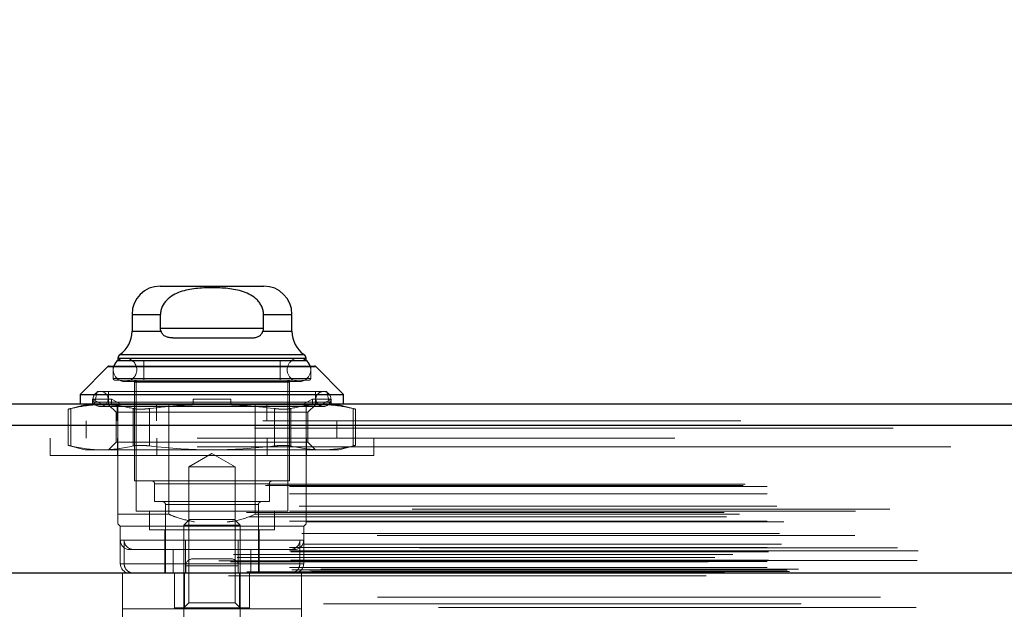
# Model space of a CAD drawing. Header units: inches. Extents: x 0.2 to 10.8, y 0.2 to 8.2.
# Tile 13 of 176: x 3.314 to 3.52, y 1.996 to 2.119. Entities that reach past the tile are written whole.
import ezdxf

# ---------------------------------------------------------------- set-up
doc = ezdxf.new("R2010")
doc.units = ezdxf.units.IN
doc.header["$MEASUREMENT"] = 0
doc.linetypes.add('HIDDEN', pattern=[0.07500000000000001, 0.05, -0.025])
doc.layers.add('DIMENSIONS', color=140, linetype='Continuous')
doc.styles.add('SLDTEXTSTYLE0', font='TXT', dxfattribs={"width": 0.7})
doc.dimstyles.new('SLDDIMSTYLE0', dxfattribs={"dimtxt": 0.0849609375, "dimasz": 0.13, "dimexe": 0, "dimexo": 0.0625, "dimgap": 0.021240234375, "dimtad": 0, "dimtih": 1, "dimtoh": 1, "dimlfac": 20, "dimrnd": 1e-09, "dimzin": 12, "dimdsep": 46, "dimtxsty": 'SLDTEXTSTYLE0', "dimsah": 1, "dimcen": 0.09, "dimadec": 0, "dimazin": 3, "dimtfac": 1, "dimtofl": 0, "dimtmove": 0, "dimatfit": 3, "dimfxl": 0, "dimfrac": 2, "dimtolj": 1, "dimtzin": 12, "dimarcsym": 0})

# ---------------------------------------------------------------- blocks, each defined once
blk = doc.blocks.new('_D_28')
at = {"layer": 'DIMENSIONS'}
for p, q in [((3.191375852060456, 2.040345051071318), (3.191375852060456, 2.369046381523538)), ((4.868275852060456, 2.040345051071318), (4.868275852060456, 2.369046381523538)), ((3.191375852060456, 2.244046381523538), (3.735353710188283, 2.244046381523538)), ((3.850485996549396, 2.244046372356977), (3.821955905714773, 2.244046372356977)), ((3.821955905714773, 2.244046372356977), (3.821955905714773, 2.109015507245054)), ((4.173634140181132, 2.244046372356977), (4.202164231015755, 2.244046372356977)), ((4.202164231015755, 2.244046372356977), (4.202164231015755, 2.109015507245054)), ((4.868275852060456, 2.244046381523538), (4.288766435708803, 2.244046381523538)), ((3.821955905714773, 2.109015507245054), (3.850485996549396, 2.109015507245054)), ((4.202164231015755, 2.109015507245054), (4.173634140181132, 2.109015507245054))]:
    blk.add_line(p, q, dxfattribs=at)
for points in [[(3.191375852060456, 2.244046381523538), (3.321375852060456, 2.224046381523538), (3.321375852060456, 2.264046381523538)], [(4.868275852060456, 2.244046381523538), (4.738275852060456, 2.264046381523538), (4.738275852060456, 2.224046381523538)]]:
    blk.add_solid(points, dxfattribs=at)
at = {"layer": 'DIMENSIONS', "char_height": 0.08333333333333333, "attachment_point": 1, "style": 'SLDTEXTSTYLE0'}
for s, insert in [('33.54', (3.850485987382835, 2.370488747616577)), ('851.9', (3.850485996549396, 2.216437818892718))]:
    blk.add_mtext(s, dxfattribs=dict(at, insert=insert))

msp = doc.modelspace()

# ---------------------------------------------------------------- linework, layer by layer
at = {"color": 7, "linetype": 'Continuous', "lineweight": 25}
for p, q in [((3.343226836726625, 2.063408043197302), (3.364880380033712, 2.063408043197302)), ((3.337321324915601, 2.057502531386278), (3.337321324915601, 2.05395528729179)), ((3.337321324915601, 2.057502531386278), (3.343271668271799, 2.057502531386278)), ((3.343271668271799, 2.054549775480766), (3.343271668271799, 2.057502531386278)), ((3.364835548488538, 2.054549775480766), (3.364835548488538, 2.057502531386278)), ((3.364835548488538, 2.057502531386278), (3.370785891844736, 2.057502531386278)), ((3.370785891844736, 2.05395528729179), (3.370785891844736, 2.057502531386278)), ((3.337321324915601, 2.05395528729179), (3.343381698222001, 2.05395528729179)), ((3.364835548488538, 2.054549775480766), (3.343271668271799, 2.054549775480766)), ((3.364725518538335, 2.05395528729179), (3.370785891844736, 2.05395528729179)), ((3.345840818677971, 2.052581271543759), (3.362266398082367, 2.052581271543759)), ((3.334790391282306, 2.049108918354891), (3.373316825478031, 2.049108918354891)), ((3.332563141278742, 2.046675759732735), (3.375544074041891, 2.046675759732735)), ((3.33436856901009, 2.048301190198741), (3.33436856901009, 2.047874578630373)), ((3.33436856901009, 2.048301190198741), (3.373738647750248, 2.048301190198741)), ((3.33436856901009, 2.04785686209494), (3.373738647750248, 2.04785686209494)), ((3.373738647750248, 2.047874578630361), (3.373738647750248, 2.048301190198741)), ((3.33228475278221, 2.046560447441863), (3.326494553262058, 2.040770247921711)), ((3.33228475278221, 2.046560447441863), (3.375822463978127, 2.046560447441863)), ((3.381612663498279, 2.040770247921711), (3.375822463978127, 2.046560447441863)), ((3.326494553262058, 2.040770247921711), (3.326494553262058, 2.038801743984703)), ((3.326494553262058, 2.040770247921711), (3.381612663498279, 2.040770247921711)), ((3.381612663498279, 2.038801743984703), (3.381612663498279, 2.040770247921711)), ((3.164732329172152, 2.038801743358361), (4.894911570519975, 2.038801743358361)), ((3.162965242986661, 2.034339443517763), (4.896678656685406, 2.034339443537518)), ((3.157514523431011, 2.003426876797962), (4.902129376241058, 2.003426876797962))]:
    msp.add_line(p, q, dxfattribs=at)
at = {"color": 7, "linetype": 'HIDDEN', "lineweight": 18}
for p, q in [((3.343271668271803, 2.057502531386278), (3.337321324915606, 2.057502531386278)), ((3.343271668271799, 2.057502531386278), (3.337321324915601, 2.057502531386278)), ((3.364835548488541, 2.057502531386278), (3.370785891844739, 2.057502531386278)), ((3.370785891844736, 2.057502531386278), (3.364835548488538, 2.057502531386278)), ((3.343381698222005, 2.05395528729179), (3.337321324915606, 2.05395528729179)), ((3.343381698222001, 2.05395528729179), (3.337321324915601, 2.05395528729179)), ((3.364835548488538, 2.054549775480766), (3.343271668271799, 2.054549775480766)), ((3.343271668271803, 2.054549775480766), (3.364835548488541, 2.054549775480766)), ((3.343271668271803, 2.054549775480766), (3.364835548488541, 2.054549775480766)), ((3.364725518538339, 2.05395528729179), (3.37078589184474, 2.05395528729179)), ((3.370785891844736, 2.05395528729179), (3.364725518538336, 2.05395528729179)), ((3.373316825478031, 2.049108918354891), (3.334790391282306, 2.049108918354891)), ((3.373316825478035, 2.049108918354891), (3.33487761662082, 2.049108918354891)), ((3.333384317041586, 2.046675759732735), (3.333384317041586, 2.044116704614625)), ((3.373738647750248, 2.048301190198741), (3.33436856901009, 2.048301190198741)), ((3.33436856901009, 2.047874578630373), (3.33436856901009, 2.04785686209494)), ((3.373738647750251, 2.048301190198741), (3.334457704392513, 2.048301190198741)), ((3.372262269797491, 2.048366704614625), (3.335844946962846, 2.048366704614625)), ((3.339781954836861, 2.04785686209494), (3.339781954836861, 2.043723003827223)), ((3.368325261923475, 2.043723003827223), (3.368325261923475, 2.04785686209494)), ((3.373738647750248, 2.04785686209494), (3.373738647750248, 2.047874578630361)), ((3.374722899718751, 2.044116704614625), (3.374722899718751, 2.046675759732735)), ((3.375822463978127, 2.046560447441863), (3.33228475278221, 2.046560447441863)), ((3.375822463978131, 2.046560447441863), (3.332372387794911, 2.046560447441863)), ((3.333384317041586, 2.044116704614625), (3.374722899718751, 2.044116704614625)), ((3.374722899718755, 2.044116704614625), (3.33338431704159, 2.044116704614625)), ((3.333778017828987, 2.043723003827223), (3.374329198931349, 2.043723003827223)), ((3.335844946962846, 2.043445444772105), (3.372262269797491, 2.043445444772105)), ((3.337813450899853, 2.043329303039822), (3.370293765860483, 2.043329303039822)), ((3.370293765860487, 2.043329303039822), (3.337813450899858, 2.043329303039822)), ((3.337813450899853, 2.043329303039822), (3.337813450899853, 2.022660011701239)), ((3.338207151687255, 2.043723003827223), (3.338207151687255, 2.016360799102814)), ((3.369900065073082, 2.016360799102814), (3.369900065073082, 2.043723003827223)), ((3.370293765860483, 2.022660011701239), (3.370293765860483, 2.043329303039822)), ((3.330037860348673, 2.041360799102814), (3.32951750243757, 2.039106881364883)), ((3.330037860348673, 2.041360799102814), (3.378069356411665, 2.041360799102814)), ((3.332400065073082, 2.041360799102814), (3.332400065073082, 2.038801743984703)), ((3.375707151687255, 2.038801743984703), (3.375707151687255, 2.041360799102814)), ((3.378589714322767, 2.039106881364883), (3.378069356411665, 2.041360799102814)), ((3.327478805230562, 2.038604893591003), (3.323976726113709, 2.037666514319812)), ((3.327478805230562, 2.038604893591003), (3.329324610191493, 2.038604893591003)), ((3.329070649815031, 2.038527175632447), (3.329070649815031, 2.039785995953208)), ((3.333007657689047, 2.039785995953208), (3.329070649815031, 2.039785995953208)), ((3.329070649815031, 2.039785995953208), (3.331286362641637, 2.038604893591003)), ((3.329070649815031, 2.038527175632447), (3.329324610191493, 2.038604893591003)), ((3.329324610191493, 2.038604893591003), (3.331286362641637, 2.038604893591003)), ((3.32951750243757, 2.039106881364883), (3.378501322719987, 2.039106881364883)), ((3.378589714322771, 2.039106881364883), (3.329605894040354, 2.039106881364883)), ((3.333261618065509, 2.038604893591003), (3.331286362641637, 2.038604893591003)), ((3.332400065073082, 2.038604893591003), (3.333998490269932, 2.037006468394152)), ((3.333007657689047, 2.038527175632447), (3.333007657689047, 2.039785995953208)), ((3.333007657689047, 2.039785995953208), (3.335223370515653, 2.038604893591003)), ((3.333007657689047, 2.038527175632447), (3.333261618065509, 2.038604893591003)), ((3.333261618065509, 2.038604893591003), (3.354053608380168, 2.038604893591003)), ((3.334188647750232, 2.035201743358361), (3.334188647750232, 2.038801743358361)), ((3.33436856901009, 2.015671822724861), (3.33436856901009, 2.038801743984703)), ((3.342413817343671, 2.035201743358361), (3.342413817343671, 2.038801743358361)), ((3.345032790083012, 2.015671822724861), (3.345032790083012, 2.038801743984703)), ((3.350116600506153, 2.039785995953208), (3.357990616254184, 2.039785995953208)), ((3.350116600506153, 2.039785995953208), (3.350116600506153, 2.038604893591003)), ((3.350116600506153, 2.038527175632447), (3.350116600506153, 2.038604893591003)), ((3.354053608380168, 2.038604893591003), (3.374845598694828, 2.038604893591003)), ((3.357990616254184, 2.039785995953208), (3.357990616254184, 2.038604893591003)), ((3.357990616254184, 2.038527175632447), (3.357990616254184, 2.038604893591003)), ((3.363074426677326, 2.015671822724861), (3.363074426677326, 2.038801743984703)), ((3.365513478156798, 2.035201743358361), (3.365513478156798, 2.038801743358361)), ((3.372883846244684, 2.038604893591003), (3.375099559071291, 2.039785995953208)), ((3.373738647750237, 2.035201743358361), (3.373738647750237, 2.038801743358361)), ((3.374108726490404, 2.037006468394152), (3.375707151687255, 2.038604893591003)), ((3.375099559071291, 2.038527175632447), (3.374845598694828, 2.038604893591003)), ((3.3768208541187, 2.038604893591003), (3.374845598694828, 2.038604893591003)), ((3.375099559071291, 2.039785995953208), (3.379036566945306, 2.039785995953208)), ((3.375099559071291, 2.039785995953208), (3.375099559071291, 2.038527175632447)), ((3.3768208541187, 2.038604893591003), (3.379036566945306, 2.039785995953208)), ((3.378782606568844, 2.038604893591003), (3.3768208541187, 2.038604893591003)), ((3.379036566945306, 2.038527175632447), (3.378782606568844, 2.038604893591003)), ((3.378782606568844, 2.038604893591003), (3.380628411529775, 2.038604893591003)), ((3.379036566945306, 2.039785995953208), (3.379036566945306, 2.038527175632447)), ((3.384130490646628, 2.037666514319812), (3.380628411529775, 2.038604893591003)), ((3.323976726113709, 2.037678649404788), (3.323976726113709, 2.030082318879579)), ((3.324504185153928, 2.037790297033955), (3.324504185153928, 2.029970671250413)), ((3.324504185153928, 2.037790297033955), (3.324504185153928, 2.029970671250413)), ((3.324504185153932, 2.037790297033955), (3.324504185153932, 2.029970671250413)), ((3.324504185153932, 2.037790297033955), (3.324504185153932, 2.029970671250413)), ((3.330726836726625, 2.038211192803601), (3.377380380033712, 2.038211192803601)), ((3.333998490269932, 2.037006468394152), (3.37142185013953, 2.037006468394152)), ((3.333998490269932, 2.037006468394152), (3.333998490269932, 2.030754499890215)), ((3.33757412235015, 2.037790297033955), (3.33757412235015, 2.029970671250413)), ((3.33757412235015, 2.037790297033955), (3.33757412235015, 2.029970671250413)), ((3.337574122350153, 2.037790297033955), (3.337574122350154, 2.029970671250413)), ((3.337574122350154, 2.037790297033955), (3.337574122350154, 2.029970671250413)), ((3.340983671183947, 2.037790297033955), (3.340983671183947, 2.029970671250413)), ((3.340983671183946, 2.037790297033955), (3.340983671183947, 2.029970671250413)), ((3.340983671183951, 2.037790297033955), (3.340983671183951, 2.029970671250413)), ((3.340983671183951, 2.037790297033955), (3.340983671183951, 2.029970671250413)), ((3.367123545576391, 2.037790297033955), (3.36712354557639, 2.029970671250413)), ((3.36712354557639, 2.037790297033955), (3.36712354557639, 2.029970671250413)), ((3.367123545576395, 2.037790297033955), (3.367123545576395, 2.029970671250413)), ((3.367123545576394, 2.037790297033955), (3.367123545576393, 2.029970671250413)), ((3.370533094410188, 2.037790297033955), (3.370533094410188, 2.029970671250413)), ((3.370533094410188, 2.037790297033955), (3.370533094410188, 2.029970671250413)), ((3.370533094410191, 2.037790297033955), (3.370533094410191, 2.029970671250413)), ((3.370533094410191, 2.037790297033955), (3.370533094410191, 2.029970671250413)), ((3.37142185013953, 2.037006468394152), (3.374108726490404, 2.037006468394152)), ((3.374108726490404, 2.030754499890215), (3.374108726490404, 2.037006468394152)), ((3.383603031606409, 2.037790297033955), (3.383603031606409, 2.029970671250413)), ((3.383603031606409, 2.037790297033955), (3.383603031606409, 2.029970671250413)), ((3.383603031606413, 2.037790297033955), (3.383603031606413, 2.029970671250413)), ((3.383603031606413, 2.037790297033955), (3.383603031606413, 2.029970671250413)), ((3.384130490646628, 2.030082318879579), (3.384130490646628, 2.037678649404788)), ((4.896678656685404, 2.034339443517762), (3.16296524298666, 2.034339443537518)), ((3.164732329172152, 2.035201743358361), (4.894911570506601, 2.035201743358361)), ((3.327713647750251, 2.035201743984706), (3.327713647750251, 2.031601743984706)), ((3.373738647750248, 2.015671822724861), (3.373738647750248, 2.035201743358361)), ((3.380213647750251, 2.031601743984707), (3.380213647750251, 2.035201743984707)), ((3.16296524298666, 2.033714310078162), (4.896678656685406, 2.033714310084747)), ((4.896678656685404, 2.033714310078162), (3.16296524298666, 2.033714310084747)), ((4.850963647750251, 2.031601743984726), (3.208713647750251, 2.031601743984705)), ((3.320203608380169, 2.031601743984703), (3.320203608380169, 2.028001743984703)), ((3.333998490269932, 2.030754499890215), (3.332400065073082, 2.029156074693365)), ((3.333998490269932, 2.030754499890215), (3.37142185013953, 2.030754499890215)), ((3.334278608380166, 2.028001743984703), (3.334278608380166, 2.031601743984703)), ((3.342503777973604, 2.028001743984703), (3.342503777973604, 2.031601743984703)), ((3.365603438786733, 2.028001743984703), (3.365603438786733, 2.031601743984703)), ((3.37142185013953, 2.030754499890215), (3.374108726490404, 2.030754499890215)), ((3.373828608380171, 2.028001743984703), (3.373828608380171, 2.031601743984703)), ((3.375707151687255, 2.029156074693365), (3.374108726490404, 2.030754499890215)), ((3.387903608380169, 2.028001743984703), (3.387903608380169, 2.031601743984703)), ((3.208713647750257, 2.029801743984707), (4.850963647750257, 2.029801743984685)), ((3.208713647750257, 2.029801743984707), (4.850963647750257, 2.029801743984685)), ((4.850963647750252, 2.029801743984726), (3.208713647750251, 2.029801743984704)), ((4.850963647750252, 2.029801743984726), (3.208713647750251, 2.029801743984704)), ((3.323976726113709, 2.030094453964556), (3.327478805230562, 2.029156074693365)), ((3.327478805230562, 2.029156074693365), (3.331039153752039, 2.029156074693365)), ((3.331039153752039, 2.029156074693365), (3.354053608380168, 2.029156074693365)), ((3.354053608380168, 2.028404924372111), (3.349214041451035, 2.025610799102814)), ((3.354053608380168, 2.029156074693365), (3.377068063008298, 2.029156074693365)), ((3.358893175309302, 2.025610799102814), (3.354053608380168, 2.028404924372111)), ((3.377068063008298, 2.029156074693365), (3.380628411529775, 2.029156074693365)), ((3.380628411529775, 2.029156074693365), (3.384130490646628, 2.030094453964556)), ((3.387903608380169, 2.028001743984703), (3.320203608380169, 2.028001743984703)), ((3.349214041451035, 2.025610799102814), (3.358893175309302, 2.025610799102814)), ((3.349214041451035, 2.025610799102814), (3.349214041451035, 1.997151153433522)), ((3.358893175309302, 1.997151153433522), (3.358893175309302, 2.025610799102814)), ((3.165669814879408, 2.021968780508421), (4.893974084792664, 2.021968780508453)), ((3.337813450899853, 2.022660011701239), (3.370293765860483, 2.022660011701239)), ((3.342045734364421, 2.022069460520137), (3.366061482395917, 2.022069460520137)), ((3.36606148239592, 2.022069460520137), (3.342045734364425, 2.022069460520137)), ((3.342045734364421, 2.022069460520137), (3.342045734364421, 2.018329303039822)), ((3.366061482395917, 2.018329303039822), (3.366061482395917, 2.022069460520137)), ((3.165231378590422, 2.021709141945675), (4.894412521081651, 2.021709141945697)), ((3.170300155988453, 2.021468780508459), (4.889343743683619, 2.021468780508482)), ((3.170300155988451, 2.021468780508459), (4.889343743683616, 2.021468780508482)), ((3.170300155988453, 2.019949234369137), (4.889343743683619, 2.019949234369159)), ((3.342045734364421, 2.018329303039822), (3.366061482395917, 2.018329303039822)), ((3.161268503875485, 2.016049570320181), (4.898375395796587, 2.016049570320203)), ((4.895954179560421, 2.016750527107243), (3.16368902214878, 2.016750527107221)), ((3.170300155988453, 2.016328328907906), (4.889343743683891, 2.016328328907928)), ((4.888784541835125, 2.016332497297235), (3.170851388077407, 2.016332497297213)), ((3.172319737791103, 2.017364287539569), (4.887324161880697, 2.017364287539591)), ((3.338207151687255, 2.016360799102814), (3.369900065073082, 2.016360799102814)), ((3.340963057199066, 2.016360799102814), (3.340963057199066, 2.012423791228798)), ((3.344309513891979, 2.017738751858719), (3.363706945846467, 2.017738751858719)), ((3.344309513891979, 2.017738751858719), (3.344309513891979, 2.003368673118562)), ((3.363797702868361, 2.017738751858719), (3.344400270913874, 2.017738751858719)), ((3.363797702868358, 2.003368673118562), (3.363797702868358, 2.017738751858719)), ((3.367144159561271, 2.012423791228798), (3.367144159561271, 2.016360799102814)), ((3.161735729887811, 2.015174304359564), (4.897902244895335, 2.015174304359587)), ((3.164449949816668, 2.015698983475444), (4.895193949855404, 2.015698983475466)), ((3.170300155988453, 2.014261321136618), (4.889343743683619, 2.01426132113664)), ((3.17375908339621, 2.014070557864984), (4.885879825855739, 2.014070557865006)), ((3.33436856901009, 2.015671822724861), (3.345032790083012, 2.015671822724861)), ((3.33436856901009, 2.013703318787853), (3.334860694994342, 2.013211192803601)), ((3.349355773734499, 2.014589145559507), (3.348148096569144, 2.013381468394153)), ((3.349355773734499, 2.014589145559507), (3.358751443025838, 2.014589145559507)), ((3.359959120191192, 2.013381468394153), (3.358751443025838, 2.014589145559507)), ((3.363074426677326, 2.015671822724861), (3.373738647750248, 2.015671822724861)), ((3.373246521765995, 2.013211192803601), (3.373738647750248, 2.013703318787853)), ((3.172877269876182, 2.011666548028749), (4.886766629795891, 2.011666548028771)), ((3.172877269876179, 2.011666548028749), (4.886766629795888, 2.011666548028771)), ((3.334860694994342, 2.013211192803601), (3.373246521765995, 2.013211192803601)), ((3.334860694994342, 2.013211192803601), (3.334860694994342, 2.01025843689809)), ((3.340963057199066, 2.012423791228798), (3.367144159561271, 2.012423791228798)), ((3.344211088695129, 2.012423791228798), (3.344211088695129, 2.008289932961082)), ((3.348148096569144, 2.013381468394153), (3.359959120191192, 2.013381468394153)), ((3.348148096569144, 2.013381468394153), (3.348148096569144, 1.993919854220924)), ((3.359959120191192, 1.993919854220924), (3.359959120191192, 2.013381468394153)), ((3.363896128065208, 2.003368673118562), (3.363896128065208, 2.012423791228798)), ((3.373246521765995, 2.00533717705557), (3.373246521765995, 2.013211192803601)), ((4.888600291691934, 2.011261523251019), (3.171043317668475, 2.011261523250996)), ((3.334860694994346, 2.010258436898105), (3.334860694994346, 2.00533717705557)), ((3.359565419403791, 2.01025843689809), (3.334948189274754, 2.01025843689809)), ((3.335669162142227, 2.00533717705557), (3.335669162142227, 2.01025843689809)), ((3.348541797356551, 2.01025843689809), (3.373159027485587, 2.01025843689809)), ((3.359565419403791, 2.00533717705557), (3.359565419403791, 2.01025843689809)), ((3.372438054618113, 2.00533717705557), (3.372438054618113, 2.01025843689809)), ((4.897521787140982, 2.008685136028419), (3.162121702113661, 2.008685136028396)), ((3.170300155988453, 2.008758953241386), (4.889343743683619, 2.008758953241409)), ((3.170300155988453, 2.008055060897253), (4.889343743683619, 2.008055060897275)), ((3.170550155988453, 2.007805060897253), (4.889093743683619, 2.007805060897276)), ((3.173303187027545, 2.009427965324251), (4.886338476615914, 2.009427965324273)), ((3.201869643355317, 2.008055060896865), (4.889343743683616, 2.008055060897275)), ((3.336829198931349, 2.008289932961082), (3.359565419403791, 2.008289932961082)), ((3.344211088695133, 2.008289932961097), (3.344211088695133, 2.003368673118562)), ((3.345899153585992, 2.003368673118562), (3.345899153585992, 2.008289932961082)), ((3.348541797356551, 2.003368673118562), (3.348541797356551, 2.008289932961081)), ((3.362208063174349, 2.008289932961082), (3.359565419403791, 2.008289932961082)), ((3.362208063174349, 2.003368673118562), (3.362208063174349, 2.008289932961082)), ((3.362208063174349, 2.008289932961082), (3.37037231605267, 2.008289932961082)), ((3.37037231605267, 2.008289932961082), (3.371278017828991, 2.008289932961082)), ((3.155489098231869, 2.00596218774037), (4.904154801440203, 2.005962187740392)), ((3.155489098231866, 2.00596218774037), (4.904154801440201, 2.005962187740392)), ((3.157916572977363, 2.005707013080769), (4.90172732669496, 2.005707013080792)), ((4.90167340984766, 2.006012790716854), (3.157970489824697, 2.006012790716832)), ((3.158530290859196, 2.007244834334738), (4.901113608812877, 2.00724483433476)), ((3.159321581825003, 2.006675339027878), (4.900321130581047, 2.006675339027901)), ((3.163058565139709, 2.007263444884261), (4.896585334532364, 2.007263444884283)), ((3.170300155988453, 2.005805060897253), (4.889343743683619, 2.005805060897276)), ((3.170300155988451, 2.005805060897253), (4.889343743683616, 2.005805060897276)), ((3.170550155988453, 2.006055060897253), (4.889093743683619, 2.006055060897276)), ((3.350054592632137, 2.006368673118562), (3.350052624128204, 2.006368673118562)), ((3.358054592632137, 2.006368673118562), (3.350054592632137, 2.006368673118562)), ((3.161358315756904, 2.003652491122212), (4.898285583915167, 2.003652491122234)), ((3.161358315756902, 2.003652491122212), (4.898285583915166, 2.003652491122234)), ((3.170300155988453, 2.004560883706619), (4.889343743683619, 2.004560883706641)), ((3.170300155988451, 2.004560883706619), (4.889343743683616, 2.004560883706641)), ((3.170800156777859, 2.004055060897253), (4.888843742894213, 2.004055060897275)), ((3.170800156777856, 2.004055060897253), (4.888843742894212, 2.004055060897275)), ((3.174448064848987, 2.004012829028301), (4.885195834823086, 2.004012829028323)), ((3.174448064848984, 2.004012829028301), (4.885195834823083, 2.004012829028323)), ((3.174911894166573, 2.003684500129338), (4.884732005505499, 2.00368450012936)), ((3.174911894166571, 2.003684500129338), (4.884732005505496, 2.00368450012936)), ((4.876863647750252, 2.004201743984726), (3.182813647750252, 2.004201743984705)), ((3.372438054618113, 2.00533717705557), (3.334951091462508, 2.00533717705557)), ((3.335669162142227, 2.00533717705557), (3.373156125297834, 2.00533717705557)), ((3.359552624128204, 2.004868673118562), (3.348552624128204, 2.004868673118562)), ((3.348552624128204, 2.004868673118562), (3.348552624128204, 2.003368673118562)), ((3.348552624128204, 2.004868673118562), (3.359552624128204, 2.004868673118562)), ((3.359554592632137, 2.004868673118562), (3.348554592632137, 2.004868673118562)), ((3.348554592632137, 2.004868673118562), (3.348554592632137, 2.003368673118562)), ((3.348554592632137, 2.004868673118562), (3.359554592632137, 2.004868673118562)), ((3.359552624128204, 2.004868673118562), (3.359552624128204, 2.003368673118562)), ((3.359554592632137, 2.004868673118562), (3.359554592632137, 2.003368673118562)), ((3.157514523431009, 2.002801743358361), (4.902129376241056, 2.002801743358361)), ((3.160780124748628, 2.003381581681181), (4.898863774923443, 2.003381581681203)), ((3.160905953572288, 2.003365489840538), (4.898737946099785, 2.00336548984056)), ((3.335302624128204, 2.003368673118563), (3.335302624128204, 1.995868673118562)), ((3.335304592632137, 2.003368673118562), (3.372804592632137, 2.003368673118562)), ((3.335304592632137, 2.003368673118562), (3.335304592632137, 1.993992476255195)), ((3.346177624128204, 2.003368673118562), (3.346177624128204, 1.995868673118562)), ((3.346179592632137, 2.003368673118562), (3.346179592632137, 1.995868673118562)), ((3.348313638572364, 1.996085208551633), (3.348313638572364, 2.003368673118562)), ((3.359793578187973, 1.996085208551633), (3.359793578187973, 2.003368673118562)), ((3.3619276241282, 1.996085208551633), (3.3619276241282, 2.003368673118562)), ((3.361929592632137, 2.003368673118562), (3.361929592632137, 1.995868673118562)), ((3.372802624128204, 2.003368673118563), (3.372802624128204, 1.995868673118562)), ((3.372804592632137, 2.003368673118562), (3.372804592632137, 1.993992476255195)), ((3.17736616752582, 1.996969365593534), (4.882277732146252, 1.996969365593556)), ((3.335302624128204, 1.991180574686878), (3.335302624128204, 1.995868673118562)), ((3.335304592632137, 1.995868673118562), (3.372804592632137, 1.995868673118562)), ((3.346179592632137, 1.996085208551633), (3.348313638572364, 1.996085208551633)), ((3.349214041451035, 1.997151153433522), (3.348148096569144, 1.996085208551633)), ((3.348313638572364, 1.996085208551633), (3.359793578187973, 1.996085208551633)), ((3.349214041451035, 1.997151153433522), (3.358893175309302, 1.997151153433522)), ((3.359959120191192, 1.996085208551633), (3.358893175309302, 1.997151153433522)), ((3.359793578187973, 1.996085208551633), (3.3619276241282, 1.996085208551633)), ((3.361927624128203, 1.996085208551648), (3.361927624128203, 1.995868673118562)), ((3.372802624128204, 1.991180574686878), (3.372802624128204, 1.995868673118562))]:
    msp.add_line(p, q, dxfattribs=at)
at = {"color": 7, "linetype": 'HIDDEN', "lineweight": 18, "flags": 128}
for points in [[(3.335844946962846, 2.048366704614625), (3.334903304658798, 2.048179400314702), (3.33436856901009, 2.047874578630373)], [(3.373738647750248, 2.047874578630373), (3.373203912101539, 2.048179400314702), (3.372262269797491, 2.048366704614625)], [(4.893973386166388, 1.998330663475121), (4.043737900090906, 1.998330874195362), (3.165675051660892, 1.998330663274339)], [(4.888711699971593, 1.998341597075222), (4.043737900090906, 1.998341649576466), (3.170932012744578, 1.998341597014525)], [(4.901493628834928, 1.996206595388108), (3.993261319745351, 1.996206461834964), (3.158146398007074, 1.996206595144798)], [(4.901492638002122, 1.996206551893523), (4.100998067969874, 1.996204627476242), (3.158147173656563, 1.996206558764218)]]:
    msp.add_lwpolyline(points, dxfattribs=at)
at = {"color": 7, "linetype": 'Continuous', "lineweight": 25}
for centre, radius, start, end in [((3.343226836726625, 2.057502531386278), 0.005905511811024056, 90, 180), ((3.364880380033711, 2.057502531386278), 0.005905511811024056, 0, 89.9999999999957), ((3.331415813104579, 2.05395528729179), 0.005905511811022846, 304.8499045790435, 0), ((3.376691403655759, 2.05395528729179), 0.005905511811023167, 180, 235.1500954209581), ((3.335352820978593, 2.048301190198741), 0.0009842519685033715, 124.8499045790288, 180), ((3.372754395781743, 2.048301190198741), 0.0009842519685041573, 0, 55.15009542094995), ((3.332563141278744, 2.046282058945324), 0.0003937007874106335, 90.00000000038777, 134.999999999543), ((3.335844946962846, 2.045906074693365), 0.002460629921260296, 126.8698976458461, 161.7719472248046), ((3.372262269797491, 2.045906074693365), 0.002460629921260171, 18.22805277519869, 53.13010235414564), ((3.375544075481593, 2.046282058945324), 0.0003937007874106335, 45.000000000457, 89.9999999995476)]:
    msp.add_arc(centre, radius, start, end, dxfattribs=at)
at = {"color": 7, "linetype": 'HIDDEN', "lineweight": 18}
for centre, radius, start, end in [((3.335844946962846, 2.045906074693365), 0.002460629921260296, 161.7719472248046, 270.0000000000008), ((3.335844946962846, 2.045906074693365), 0.002460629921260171, 270.0000000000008, 90), ((3.372262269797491, 2.045906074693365), 0.002460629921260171, 90, 270.0000000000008), ((3.372262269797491, 2.045906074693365), 0.002460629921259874, 270.0000000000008, 18.22805277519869), ((3.33377801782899, 2.044116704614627), 0.0003937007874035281, 180.000000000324, 269.9999999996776), ((3.338207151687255, 2.043329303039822), 0.0003937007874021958, 90, 180), ((3.369900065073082, 2.043329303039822), 0.0003937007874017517, 0, 90), ((3.374329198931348, 2.044116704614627), 0.0003937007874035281, 270.0000000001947, 359.9999999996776), ((3.330726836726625, 2.039785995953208), 0.001574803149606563, 90, 270.0000000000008), ((3.330726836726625, 2.039785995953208), 0.001574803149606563, 270.0000000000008, 90), ((3.377380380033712, 2.039785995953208), 0.001574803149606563, 90, 270.0000000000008), ((3.377380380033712, 2.039785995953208), 0.001574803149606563, 270.0000000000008, 90), ((3.329133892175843, 2.039195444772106), 0.0003937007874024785, 270.0000000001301, 346.9999999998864), ((3.378973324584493, 2.039195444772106), 0.0003937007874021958, 193.0000000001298, 270.0000000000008), ((3.341455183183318, 2.022069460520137), 0.0005905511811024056, 0, 90), ((3.366652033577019, 2.022069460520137), 0.0005905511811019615, 89.99999999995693, 180), ((3.343718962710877, 2.017738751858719), 0.0005905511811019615, 0, 90), ((3.364388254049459, 2.017738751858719), 0.0005905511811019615, 89.99999999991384, 180), ((3.33682919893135, 2.01025843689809), 0.001968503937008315, 180, 269.9999999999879), ((3.371278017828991, 2.01025843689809), 0.001968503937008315, 270.0000000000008, 0), ((3.350052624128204, 2.004868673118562), 0.001500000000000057, 90, 180), ((3.350054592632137, 2.004868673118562), 0.001500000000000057, 90, 180), ((3.358052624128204, 2.004868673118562), 0.001500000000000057, 0, 90), ((3.358054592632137, 2.004868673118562), 0.001500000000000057, 0, 90), ((3.336829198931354, 2.00533717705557), 0.001968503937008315, 180, 269.9999999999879), ((3.371278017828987, 2.00533717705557), 0.001968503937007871, 270.0000000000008, 0)]:
    msp.add_arc(centre, radius, start, end, dxfattribs=at)
at = {"color": 7, "linetype": 'Continuous', "lineweight": 25}
for points, knots in [([(3.364835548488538, 2.057502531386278), (3.364835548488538, 2.057787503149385), (3.364803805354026, 2.058066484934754), (3.364681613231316, 2.058613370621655), (3.36458954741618, 2.058884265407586), (3.364354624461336, 2.059397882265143), (3.364212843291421, 2.059640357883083), (3.363886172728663, 2.060099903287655), (3.363700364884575, 2.06031716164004), (3.363105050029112, 2.060913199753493), (3.362647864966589, 2.061248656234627), (3.361670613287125, 2.061809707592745), (3.361158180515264, 2.062032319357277), (3.360100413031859, 2.062397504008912), (3.359551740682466, 2.06253999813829), (3.358455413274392, 2.062762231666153), (3.357905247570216, 2.062843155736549), (3.356250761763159, 2.063025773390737), (3.355142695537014, 2.063070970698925), (3.352920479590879, 2.063069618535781), (3.3518013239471, 2.063022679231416), (3.349583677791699, 2.062771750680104), (3.348475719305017, 2.062565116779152), (3.346904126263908, 2.062013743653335), (3.346390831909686, 2.061787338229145), (3.345423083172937, 2.061223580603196), (3.344973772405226, 2.060889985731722), (3.344184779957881, 2.060089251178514), (3.343861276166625, 2.059640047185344), (3.343513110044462, 2.058871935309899), (3.343423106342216, 2.058604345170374), (3.343303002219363, 2.058062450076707), (3.343271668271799, 2.057785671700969), (3.343271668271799, 2.057502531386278)], [0, 0, 0, 0, 0.03124999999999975, 0.03124999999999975, 0.0624999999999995, 0.0624999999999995, 0.09374999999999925, 0.09374999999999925, 0.124999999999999, 0.124999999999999, 0.1874999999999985, 0.1874999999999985, 0.249999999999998, 0.249999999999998, 0.3124999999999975, 0.3124999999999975, 0.374999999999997, 0.374999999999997, 0.499999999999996, 0.499999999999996, 0.624999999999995, 0.624999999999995, 0.749999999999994, 0.749999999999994, 0.8124999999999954, 0.8124999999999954, 0.874999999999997, 0.874999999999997, 0.9374999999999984, 0.9374999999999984, 0.9687499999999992, 0.9687499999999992, 1, 1, 1, 1]), ([(3.345840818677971, 2.052581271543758), (3.345579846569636, 2.052581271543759), (3.345326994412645, 2.052596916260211), (3.344840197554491, 2.052675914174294), (3.344603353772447, 2.052740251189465), (3.344167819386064, 2.052942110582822), (3.343966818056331, 2.05308182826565), (3.343626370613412, 2.053451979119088), (3.343485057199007, 2.053685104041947), (3.343381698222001, 2.05395528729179)], [0, 0, 0, 0, 0.25, 0.25, 0.5, 0.5, 0.75, 0.75, 1, 1, 1, 1]), ([(3.362266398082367, 2.052581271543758), (3.362527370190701, 2.052581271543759), (3.362780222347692, 2.052596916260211), (3.363267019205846, 2.052675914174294), (3.36350386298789, 2.052740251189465), (3.363939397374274, 2.052942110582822), (3.364140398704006, 2.05308182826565), (3.364480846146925, 2.053451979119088), (3.36462215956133, 2.053685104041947), (3.364725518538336, 2.05395528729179)], [0, 0, 0, 0, 0.25, 0.25, 0.5, 0.5, 0.75, 0.75, 1, 1, 1, 1])]:
    msp.add_open_spline(points, degree=3, knots=knots, dxfattribs=at)
for points in [[(3.343381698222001, 2.05395528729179), (3.343310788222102, 2.054140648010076), (3.343271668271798, 2.054342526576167), (3.343271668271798, 2.054549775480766)], [(3.364725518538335, 2.05395528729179), (3.364796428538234, 2.054140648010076), (3.364835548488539, 2.054342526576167), (3.364835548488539, 2.054549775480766)]]:
    msp.add_open_spline(points, degree=3, dxfattribs=at)
at = {"color": 7, "linetype": 'HIDDEN', "lineweight": 18}
for points in [[(3.324504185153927, 2.037790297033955), (3.326674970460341, 2.038303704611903), (3.328852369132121, 2.038604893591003), (3.331039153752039, 2.038604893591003)], [(3.329070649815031, 2.038527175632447), (3.327543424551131, 2.03840723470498), (3.326021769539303, 2.038149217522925), (3.324504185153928, 2.037790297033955)], [(3.337574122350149, 2.037790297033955), (3.336056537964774, 2.038149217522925), (3.334534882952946, 2.03840723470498), (3.333007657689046, 2.038527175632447)], [(3.354053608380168, 2.038604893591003), (3.349680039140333, 2.038604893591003), (3.345325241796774, 2.038303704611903), (3.340983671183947, 2.037790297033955)], [(3.367123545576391, 2.037790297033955), (3.362781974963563, 2.038303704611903), (3.358427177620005, 2.038604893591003), (3.354053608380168, 2.038604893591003)], [(3.370533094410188, 2.037790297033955), (3.372050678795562, 2.038149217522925), (3.37357233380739, 2.03840723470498), (3.375099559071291, 2.038527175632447)], [(3.377068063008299, 2.038604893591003), (3.379254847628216, 2.038604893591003), (3.381432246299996, 2.038303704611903), (3.383603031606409, 2.037790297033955)], [(3.379036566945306, 2.038527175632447), (3.380563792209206, 2.03840723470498), (3.382085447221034, 2.038149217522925), (3.383603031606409, 2.037790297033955)], [(3.324504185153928, 2.029970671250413), (3.326674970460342, 2.029457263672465), (3.32885236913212, 2.029156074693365), (3.331039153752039, 2.029156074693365)], [(3.331039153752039, 2.029156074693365), (3.333225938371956, 2.029156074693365), (3.335403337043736, 2.029457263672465), (3.337574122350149, 2.029970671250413)], [(3.340983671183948, 2.029970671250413), (3.345325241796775, 2.029457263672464), (3.349680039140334, 2.029156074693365), (3.354053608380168, 2.029156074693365)], [(3.354053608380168, 2.029156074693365), (3.358427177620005, 2.029156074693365), (3.362781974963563, 2.029457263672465), (3.36712354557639, 2.029970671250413)], [(3.370533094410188, 2.029970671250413), (3.372703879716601, 2.029457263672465), (3.37488127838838, 2.029156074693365), (3.377068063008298, 2.029156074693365)], [(3.377068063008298, 2.029156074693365), (3.379254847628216, 2.029156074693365), (3.381432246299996, 2.029457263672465), (3.383603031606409, 2.029970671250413)]]:
    msp.add_open_spline(points, degree=3, dxfattribs=at)
for points, knots in [([(3.324504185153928, 2.037790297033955), (3.324309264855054, 2.037744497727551), (3.32400006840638, 2.037671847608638), (3.324021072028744, 2.037676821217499), (3.324028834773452, 2.037678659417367)], [0, 0, 0, 0, 0.6304092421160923, 1, 1, 1, 1]), ([(3.340983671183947, 2.037790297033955), (3.340638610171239, 2.037749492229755), (3.340300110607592, 2.037718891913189), (3.3396361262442, 2.037677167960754), (3.339313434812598, 2.037666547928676), (3.338719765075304, 2.037666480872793), (3.338441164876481, 2.037677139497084), (3.337957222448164, 2.037718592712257), (3.33774665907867, 2.037749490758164), (3.33757412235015, 2.037790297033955)], [0, 0, 0, 0, 0.25, 0.25, 0.5, 0.5, 0.75, 0.75, 1, 1, 1, 1]), ([(3.370533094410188, 2.037790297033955), (3.370360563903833, 2.037749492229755), (3.370152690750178, 2.037718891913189), (3.36966717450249, 2.037677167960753), (3.369390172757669, 2.037666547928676), (3.368796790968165, 2.037666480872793), (3.368472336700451, 2.037677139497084), (3.367811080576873, 2.037718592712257), (3.367468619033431, 2.037749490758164), (3.367123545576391, 2.037790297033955)], [0, 0, 0, 0, 0.25, 0.25, 0.5, 0.5, 0.75, 0.75, 1, 1, 1, 1]), ([(3.384078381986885, 2.037678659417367), (3.384091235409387, 2.037675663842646), (3.384134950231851, 2.037665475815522), (3.383882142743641, 2.037724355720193), (3.383640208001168, 2.037781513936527), (3.383603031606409, 2.037790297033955)], [0, 0, 0, 0, 0.2606228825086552, 0.8863851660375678, 1, 1, 1, 1]), ([(3.324028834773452, 2.030082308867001), (3.32401598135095, 2.030085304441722), (3.323972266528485, 2.030095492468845), (3.324225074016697, 2.030036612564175), (3.324467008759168, 2.02997945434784), (3.324504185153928, 2.029970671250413)], [0, 0, 0, 0, 0.2606228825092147, 0.8863851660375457, 1, 1, 1, 1]), ([(3.33757412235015, 2.029970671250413), (3.337746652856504, 2.030011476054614), (3.337954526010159, 2.03004207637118), (3.338440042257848, 2.030083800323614), (3.338717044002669, 2.030094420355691), (3.339310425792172, 2.030094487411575), (3.339634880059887, 2.030083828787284), (3.340296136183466, 2.030042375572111), (3.340638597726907, 2.030011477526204), (3.340983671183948, 2.029970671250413)], [0, 0, 0, 0, 0.25, 0.25, 0.5, 0.5, 0.75, 0.75, 1, 1, 1, 1]), ([(3.36712354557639, 2.029970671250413), (3.367468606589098, 2.030011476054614), (3.367807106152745, 2.03004207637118), (3.368471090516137, 2.030083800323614), (3.368793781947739, 2.030094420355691), (3.369387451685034, 2.030094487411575), (3.369666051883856, 2.030083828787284), (3.370149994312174, 2.030042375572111), (3.370360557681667, 2.030011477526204), (3.370533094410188, 2.029970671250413)], [0, 0, 0, 0, 0.25, 0.25, 0.5, 0.5, 0.75, 0.75, 1, 1, 1, 1]), ([(3.383603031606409, 2.029970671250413), (3.383797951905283, 2.030016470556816), (3.384107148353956, 2.03008912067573), (3.384086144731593, 2.030084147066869), (3.384078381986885, 2.030082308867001)], [0, 0, 0, 0, 0.6304092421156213, 1, 1, 1, 1]), ([(3.33436856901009, 2.013758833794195), (3.33436856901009, 2.013791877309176), (3.33436856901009, 2.013866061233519), (3.33436856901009, 2.01471770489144), (3.33436856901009, 2.015447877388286), (3.33436856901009, 2.015671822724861)], [0, 0, 0, 0, 0.357677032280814, 0.8029982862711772, 1, 1, 1, 1]), ([(3.350394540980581, 2.014070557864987), (3.349162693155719, 2.014340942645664), (3.347333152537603, 2.014742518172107), (3.345599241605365, 2.015442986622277), (3.345032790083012, 2.015671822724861)], [0, 0, 0, 0, 0.6733099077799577, 1, 1, 1, 1]), ([(3.363074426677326, 2.015671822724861), (3.361754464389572, 2.015136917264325), (3.359863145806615, 2.014370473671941), (3.357845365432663, 2.014140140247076), (3.357235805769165, 2.014070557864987)], [0, 0, 0, 0, 0.6979058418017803, 1, 1, 1, 1]), ([(3.373738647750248, 2.013758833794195), (3.373738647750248, 2.013791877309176), (3.373738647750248, 2.013866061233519), (3.373738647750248, 2.01471770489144), (3.373738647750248, 2.015447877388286), (3.373738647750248, 2.015671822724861)], [0, 0, 0, 0, 0.357677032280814, 0.8029982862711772, 1, 1, 1, 1]), ([(3.33773490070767, 2.008289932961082), (3.337468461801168, 2.008289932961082), (3.337207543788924, 2.008337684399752), (3.336712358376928, 2.008527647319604), (3.336484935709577, 2.008668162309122), (3.335904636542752, 2.009207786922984), (3.335669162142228, 2.009724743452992), (3.335669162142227, 2.01025843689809)], [0, 0, 0, 0, 0.2500000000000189, 0.2500000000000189, 0.5000000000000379, 0.5000000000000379, 1, 1, 1, 1]), ([(3.348541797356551, 2.01025843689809), (3.348541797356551, 2.00999184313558), (3.348541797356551, 2.009729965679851), (3.348541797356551, 2.009247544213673), (3.348541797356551, 2.009028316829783), (3.348541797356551, 2.008669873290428), (3.348541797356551, 2.008527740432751), (3.348541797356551, 2.008338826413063), (3.348541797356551, 2.008289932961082), (3.348541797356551, 2.008289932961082)], [0, 0, 0, 0, 0.25, 0.25, 0.5, 0.5, 0.75, 0.75, 1, 1, 1, 1]), ([(3.37037231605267, 2.008289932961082), (3.370638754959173, 2.008289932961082), (3.370899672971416, 2.008337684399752), (3.371394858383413, 2.008527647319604), (3.371622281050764, 2.008668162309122), (3.372202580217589, 2.009207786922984), (3.372438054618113, 2.009724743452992), (3.372438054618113, 2.01025843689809)], [0, 0, 0, 0, 0.2500000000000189, 0.2500000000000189, 0.5000000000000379, 0.5000000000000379, 1, 1, 1, 1]), ([(3.33773490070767, 2.003368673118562), (3.337468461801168, 2.003368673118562), (3.337207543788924, 2.003416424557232), (3.336712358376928, 2.003606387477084), (3.336484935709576, 2.003746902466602), (3.335904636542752, 2.004286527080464), (3.335669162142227, 2.004803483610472), (3.335669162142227, 2.00533717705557)], [0, 0, 0, 0, 0.2500000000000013, 0.2500000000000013, 0.5000000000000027, 0.5000000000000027, 1, 1, 1, 1]), ([(3.359565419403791, 2.00533717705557), (3.359565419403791, 2.00507058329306), (3.359565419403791, 2.004808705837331), (3.359565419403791, 2.004326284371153), (3.359565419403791, 2.004107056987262), (3.359565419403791, 2.003748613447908), (3.359565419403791, 2.003606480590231), (3.359565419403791, 2.003417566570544), (3.359565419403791, 2.003368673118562), (3.359565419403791, 2.003368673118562)], [0, 0, 0, 0, 0.25, 0.25, 0.5, 0.5, 0.75, 0.75, 1, 1, 1, 1]), ([(3.37037231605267, 2.003368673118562), (3.370638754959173, 2.003368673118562), (3.370899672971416, 2.003416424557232), (3.371394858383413, 2.003606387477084), (3.371622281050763, 2.003746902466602), (3.372202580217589, 2.004286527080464), (3.372438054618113, 2.004803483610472), (3.372438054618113, 2.00533717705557)], [0, 0, 0, 0, 0.2500000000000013, 0.2500000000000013, 0.5000000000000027, 0.5000000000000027, 1, 1, 1, 1])]:
    msp.add_open_spline(points, degree=3, knots=knots, dxfattribs=at)

# ---------------------------------------------------------------- dimensions: what is measured, and where the dimension line sits
at = {"layer": 'DIMENSIONS'}
dim = msp.add_linear_dim(base=(4.868275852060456, 2.244046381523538), p1=(3.191375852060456, 1.990345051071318), p2=(4.868275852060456, 1.990345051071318), dimstyle='SLDDIMSTYLE0', dxfattribs=at)
dim.commit()
dim.dimension.update_dxf_attribs({"geometry": '_D_28', "text_midpoint": (4.012060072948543, 2.244046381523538), "dimtype": 160})

doc.saveas('drawing.dxf')
